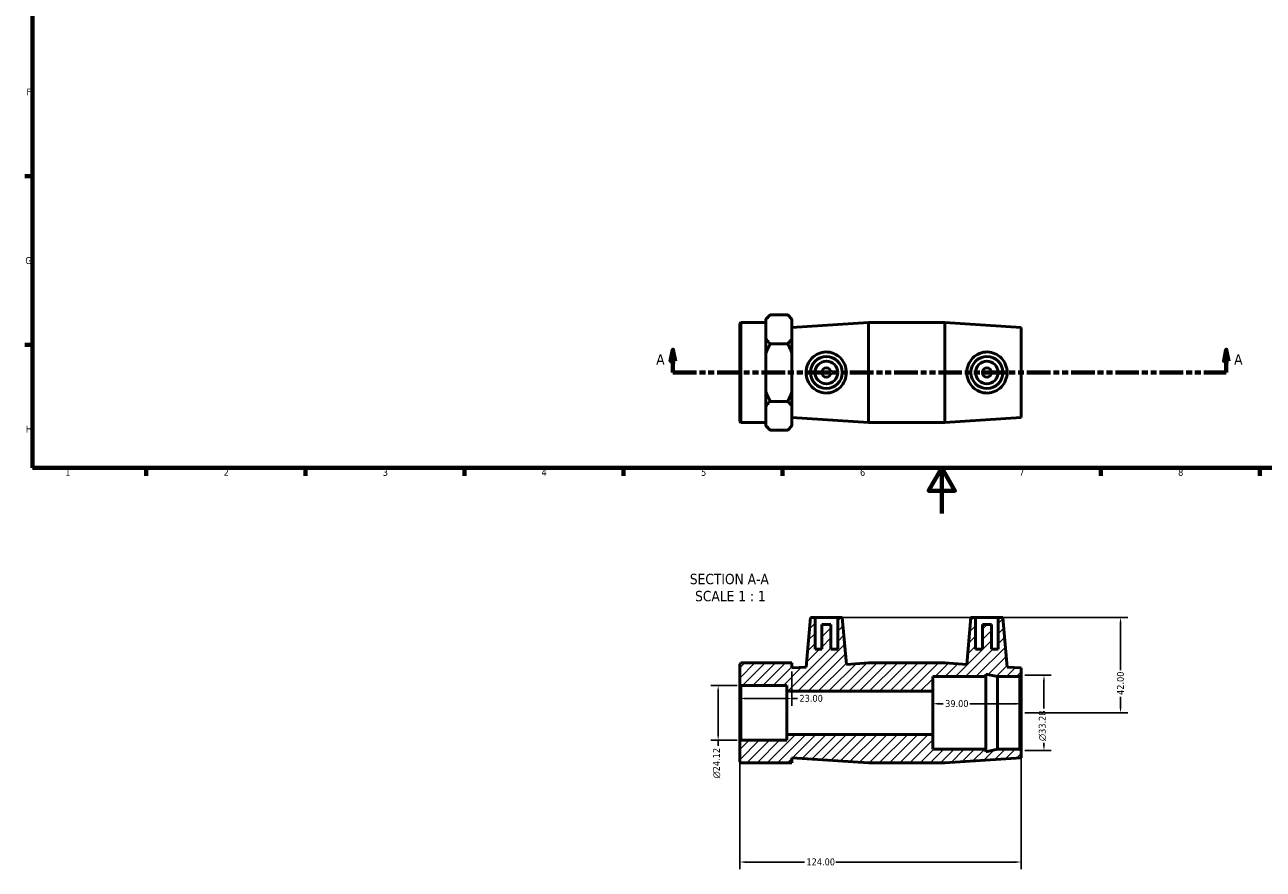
# Model space of a CAD drawing. Header units: millimetres. Extents: x 0 to 904, y -157 to 594.
# Tile 1 of 3: x 17 to 562, y -157 to 215. Entities that reach past the tile are written whole.
import ezdxf

# ---------------------------------------------------------------- set-up
doc = ezdxf.new("R2010")
doc.units = ezdxf.units.MM
doc.linetypes.add('DOUBLE_DASH_CHAIN', pattern=[1.2403, 0.6614, -0.0827, 0.1654, -0.0827, 0.1654, -0.0827])
for name, color, linetype, lineweight in [('Border (ANSI)', 7, 'Continuous', 70), ('Dimension (ANSI)', 7, 'Continuous', 25), ('Hatch (ANSI)', 7, 'Continuous', 18), ('Section Line (ANSI)', 7, 'DOUBLE_DASH_CHAIN', 70), ('Symbol (ANSI)', 7, 'Continuous', 25), ('Visible (ANSI)', 7, 'Continuous', 50)]:
    doc.layers.add(name, color=color, linetype=linetype, lineweight=lineweight)
doc.styles.add('Label Text (ANSI)', font='tahoma.ttf')
doc.styles.add('Note Text (ANSI)', font='tahoma.ttf')
doc.dimstyles.new('Default - mm (ANSI)', dxfattribs={"dimtxt": 3.048, "dimasz": 2.5, "dimexe": 3.175, "dimexo": 1.6002, "dimgap": 0.8, "dimtad": 0, "dimtoh": 1, "dimrnd": 1e-08, "dimzin": 4, "dimdsep": 46, "dimtxsty": 'Note Text (ANSI)', "dimcen": 0.09, "dimdle": 10, "dimclrd": 256, "dimclre": 256, "dimclrt": 256, "dimadec": 1, "dimazin": 1, "dimtfac": 1, "dimtofl": 0, "dimtmove": 0, "dimatfit": 3, "dimfxl": 1, "dimtolj": 1, "dimtzin": 4, "dimlwd": -1, "dimlwe": -1, "dimarcsym": 0})

# ---------------------------------------------------------------- blocks, each defined once
blk = doc.blocks.new('Borders Default Border')
at = {"layer": 'Border (ANSI)'}
for p, q in [((20, 148.5), (16.55, 148.5)), ((20, 74.25), (16.55, 74.25)), ((70.08, 20), (70.08, 16.55)), ((140.17, 20), (140.17, 16.55)), ((210.25, 20), (210.25, 16.55)), ((280.33, 20), (280.33, 16.55)), ((350.42, 20), (350.42, 16.55)), ((490.58, 20), (490.58, 16.55)), ((560.67, 20), (560.67, 16.55))]:
    blk.add_line(p, q, dxfattribs=at)
at = {"layer": 'Border (ANSI)', "flags": 128}
for points in [[(20, 20), (20, 574), (821, 574), (821, 20), (20, 20)], [(420.5, 0), (420.5, 20), (414.73, 10), (426.27, 10), (420.5, 20)]]:
    blk.add_lwpolyline(points, dxfattribs=at)
at = {"layer": 'Border (ANSI)', "color": 230, "true_color": 0xff0080, "char_height": 3.05, "attachment_point": 7, "style": 'Note Text (ANSI)'}
for s, insert in [('F', (17.29, 184.1)), ('G', (16.81, 109.79)), ('H', (16.97, 35.6)), ('1', (34.35, 16.55)), ('2', (104.2, 16.55)), ('3', (174.26, 16.49)), ('4', (244.23, 16.55)), ('5', (314.48, 16.49)), ('6', (384.49, 16.49)), ('7', (454.6, 16.55)), ('8', (524.63, 16.48))]:
    blk.add_mtext(s, dxfattribs=dict(at, insert=insert))
blk = doc.blocks.new('2dTransSection0')
at = {"layer": 'Section Line (ANSI)', "linetype": 'Continuous'}
for p, q in [((302.08, 72.06), (301.08, 67.06)), ((302.08, 67.06), (302.08, 72.06)), ((303.08, 67.06), (302.08, 72.06)), ((545.85, 72.06), (544.85, 67.06)), ((545.85, 67.06), (545.85, 72.06)), ((546.85, 67.06), (545.85, 72.06)), ((301.08, 67.06), (303.08, 67.06)), ((302.08, 62.06), (302.08, 67.06)), ((544.85, 67.06), (546.85, 67.06)), ((545.85, 62.06), (545.85, 67.06)), ((302.08, 62.06), (311.97, 62.06)), ((535.96, 62.06), (545.85, 62.06))]:
    blk.add_line(p, q, dxfattribs=at)
at = {"layer": 'Section Line (ANSI)', "linetype": 'DOUBLE_DASH_CHAIN', "ltscale": 15.71387}
blk.add_line((302.08, 62.06), (545.85, 62.06), dxfattribs=at)
at = {"layer": 'Section Line (ANSI)', "linetype": 'Continuous', "flags": 128}
for points in [[(303.08, 67.06), (302.08, 72.06), (301.08, 67.06), (303.08, 67.06)], [(546.85, 67.06), (545.85, 72.06), (544.85, 67.06), (546.85, 67.06)]]:
    blk.add_lwpolyline(points, dxfattribs=at)
at = {"layer": 'Section Line (ANSI)'}
for points in [[(303.08, 67.06), (302.08, 72.06), (301.08, 67.06), (303.08, 67.06)], [(546.85, 67.06), (545.85, 72.06), (544.85, 67.06), (546.85, 67.06)]]:
    blk.add_solid(points, dxfattribs=at)
at = {"layer": 'Section Line (ANSI)', "char_height": 4.57, "attachment_point": 7, "style": 'Label Text (ANSI)'}
for insert in [(294.72, 65.56), (549.32, 65.56)]:
    blk.add_mtext('A', dxfattribs=dict(at, insert=insert))
blk = doc.blocks.new('*D7')
at = {"layer": 'Defpoints', "color": 0, "transparency": 16777216}
for p in [(332.01, -75.83), (322.01, -99.95), (332.01, -99.95)]:
    blk.add_point(p, dxfattribs=at)
at = {"layer": 'Dimension (ANSI)', "transparency": 16777216}
for p, q in [((330.41, -75.83), (318.84, -75.83)), ((322.01, -78.33), (322.01, -97.45)), ((330.41, -99.95), (318.84, -99.95)), ((322.01, -99.95), (322.01, -102.45))]:
    blk.add_line(p, q, dxfattribs=at)
for points in [[(321.59, -78.33), (322.43, -78.33), (322.01, -75.83)], [(321.59, -97.45), (322.43, -97.45), (322.01, -99.95)]]:
    blk.add_solid(points, dxfattribs=at)
at = {"layer": 'Dimension (ANSI)', "color": 230, "true_color": 0xff0080, "transparency": 16777216, "insert": (319.72, -116.78), "char_height": 3.048, "attachment_point": 1, "rotation": 90, "style": 'Note Text (ANSI)'}
blk.add_mtext('\\A1;\\fAIGDT|b0|i0;\\H3.0480;\\ln\\fTahoma|b0|i0;\\H3.0480;24.12', dxfattribs=at)
blk = doc.blocks.new('*D8')
at = {"layer": 'Defpoints', "color": 0, "transparency": 16777216}
for p in [(331.53, -100.43), (455.53, -104.53), (331.53, -153.59)]:
    blk.add_point(p, dxfattribs=at)
at = {"layer": 'Dimension (ANSI)', "transparency": 16777216}
for p, q in [((331.53, -102.03), (331.53, -156.76)), ((455.53, -106.13), (455.53, -156.76)), ((334.03, -153.59), (360.1, -153.59)), ((453.03, -153.59), (373.78, -153.59))]:
    blk.add_line(p, q, dxfattribs=at)
for points in [[(334.03, -153.17), (334.03, -154), (331.53, -153.59)], [(453.03, -153.17), (453.03, -154), (455.53, -153.59)]]:
    blk.add_solid(points, dxfattribs=at)
at = {"layer": 'Dimension (ANSI)', "color": 230, "true_color": 0xff0080, "transparency": 16777216, "insert": (360.9, -152), "char_height": 3.048, "attachment_point": 1, "style": 'Note Text (ANSI)'}
blk.add_mtext('\\A1;124.00', dxfattribs=at)
blk = doc.blocks.new('*D9')
at = {"layer": 'Defpoints', "color": 0, "transparency": 16777216}
for p in [(455.53, -71.25), (455.53, -104.53), (465.53, -104.53)]:
    blk.add_point(p, dxfattribs=at)
at = {"layer": 'Dimension (ANSI)', "transparency": 16777216}
for p, q in [((457.13, -71.25), (468.71, -71.25)), ((465.53, -73.75), (465.53, -85.93)), ((465.53, -102.03), (465.53, -101.1)), ((457.13, -104.53), (468.71, -104.53))]:
    blk.add_line(p, q, dxfattribs=at)
for points in [[(465.11, -73.75), (465.95, -73.75), (465.53, -71.25)], [(465.11, -102.03), (465.95, -102.03), (465.53, -104.53)]]:
    blk.add_solid(points, dxfattribs=at)
at = {"layer": 'Dimension (ANSI)', "color": 230, "true_color": 0xff0080, "transparency": 16777216, "insert": (463.24, -100.3), "char_height": 3.048, "attachment_point": 1, "rotation": 90, "style": 'Note Text (ANSI)'}
blk.add_mtext('\\A1;\\fAIGDT|b0|i0;\\H3.0480;\\ln\\fTahoma|b0|i0;\\H3.0480;33.28', dxfattribs=at)
blk = doc.blocks.new('*D10')
at = {"layer": 'Defpoints', "color": 0, "transparency": 16777216}
for p in [(416.53, -83.85), (416.53, -87.89), (455.53, -87.89)]:
    blk.add_point(p, dxfattribs=at)
at = {"layer": 'Dimension (ANSI)', "transparency": 16777216}
for p, q in [((419.03, -83.85), (421.2, -83.85)), ((453.03, -83.85), (432.86, -83.85))]:
    blk.add_line(p, q, dxfattribs=at)
for points in [[(419.03, -83.43), (419.03, -84.27), (416.53, -83.85)], [(453.03, -83.43), (453.03, -84.27), (455.53, -83.85)]]:
    blk.add_solid(points, dxfattribs=at)
at = {"layer": 'Dimension (ANSI)', "color": 230, "true_color": 0xff0080, "transparency": 16777216, "insert": (422, -82.26), "char_height": 3.048, "attachment_point": 1, "style": 'Note Text (ANSI)'}
blk.add_mtext('\\A1;39.00', dxfattribs=at)
blk = doc.blocks.new('*D11')
at = {"layer": 'Defpoints', "color": 0, "transparency": 16777216}
for p in [(374.68, -45.89), (455.53, -87.89), (499.26, -87.89)]:
    blk.add_point(p, dxfattribs=at)
at = {"layer": 'Dimension (ANSI)', "transparency": 16777216}
for p, q in [((376.28, -45.89), (502.43, -45.89)), ((499.26, -48.39), (499.26, -69)), ((499.26, -85.39), (499.26, -80.78)), ((457.13, -87.89), (502.43, -87.89))]:
    blk.add_line(p, q, dxfattribs=at)
for points in [[(498.84, -48.39), (499.67, -48.39), (499.26, -45.89)], [(498.84, -85.39), (499.67, -85.39), (499.26, -87.89)]]:
    blk.add_solid(points, dxfattribs=at)
at = {"layer": 'Dimension (ANSI)', "color": 230, "true_color": 0xff0080, "transparency": 16777216, "insert": (497.67, -79.98), "char_height": 3.048, "attachment_point": 1, "rotation": 90, "style": 'Note Text (ANSI)'}
blk.add_mtext('\\A1;42.00', dxfattribs=at)
blk = doc.blocks.new('*D12')
at = {"layer": 'Defpoints', "color": 0, "transparency": 16777216}
for p in [(354.53, -68.09), (331.53, -81.54), (354.53, -81.54)]:
    blk.add_point(p, dxfattribs=at)
at = {"layer": 'Dimension (ANSI)', "transparency": 16777216}
for p, q in [((354.53, -69.69), (354.53, -84.71)), ((334.03, -81.54), (352.03, -81.54)), ((354.53, -81.54), (357.03, -81.54))]:
    blk.add_line(p, q, dxfattribs=at)
for points in [[(334.03, -81.12), (334.03, -81.96), (331.53, -81.54)], [(352.03, -81.12), (352.03, -81.96), (354.53, -81.54)]]:
    blk.add_solid(points, dxfattribs=at)
at = {"layer": 'Dimension (ANSI)', "color": 230, "true_color": 0xff0080, "transparency": 16777216, "insert": (357.83, -79.95), "char_height": 3.048, "attachment_point": 1, "style": 'Note Text (ANSI)'}
blk.add_mtext('\\A1;23.00', dxfattribs=at)

msp = doc.modelspace()

# ---------------------------------------------------------------- hatches: boundary and pattern name
at = {"layer": 'Hatch (ANSI)'}
h = msp.add_hatch(dxfattribs=at)
h.set_pattern_fill('ANSI31', color=256, scale=25.4, style=0)
h.set_pattern_definition([(45, (0, 0), (-2.245064, 2.245064), [])])
h.paths.add_polyline_path([(421.865, -65.89), (388.198, -65.89), (378.487, -66.525), (376.681, -45.89), (374.681, -45.89), (374.681, -59.89), (371.681, -59.89), (371.681, -48.89), (367.681, -48.89), (367.681, -59.89), (364.681, -59.89), (364.681, -45.89), (362.681, -45.89), (360.775, -67.682), (354.531, -68.09), (354.531, -65.89), (343.031, -65.89), (332.011, -65.89), (331.531, -66.37), (331.531, -75.352), (332.011, -75.832), (352.231, -75.832), (352.231, -78.39), (416.531, -78.39), (416.531, -71.89), (439.931, -71.89), (439.931, -70.785), (445.131, -71.89), (454.891, -71.89), (455.531, -71.25), (455.531, -68.09), (449.288, -67.682), (447.381, -45.89), (445.381, -45.89), (445.381, -59.89), (442.381, -59.89), (442.381, -48.89), (438.381, -48.89), (438.381, -59.89), (435.381, -59.89), (435.381, -45.89), (433.381, -45.89), (431.576, -66.525)])
h.paths.add_polyline_path([(388.198, -109.89), (421.865, -109.89), (455.531, -107.69), (455.531, -104.53), (454.891, -103.89), (445.131, -103.89), (439.931, -104.996), (439.931, -103.89), (416.531, -103.89), (416.531, -97.39), (352.231, -97.39), (352.231, -99.949), (332.011, -99.949), (331.531, -100.429), (331.531, -109.41), (332.011, -109.89), (343.031, -109.89), (354.531, -109.89), (354.531, -107.69)])

# ---------------------------------------------------------------- linework, layer by layer
at = {"layer": 'Visible (ANSI)'}
for p, q in [((343.031, 85.561), (344.931, 87.461)), ((352.631, 87.461), (344.931, 87.461)), ((354.531, 85.561), (352.631, 87.461)), ((331.531, 83.578), (332.011, 84.058)), ((331.531, 40.538), (331.531, 83.578)), ((332.011, 84.058), (332.011, 40.058)), ((332.011, 84.058), (343.031, 84.058)), ((343.031, 85.561), (343.031, 85.246)), ((343.031, 81.11), (343.031, 85.246)), ((354.531, 85.246), (354.531, 85.561)), ((354.531, 76.975), (354.531, 85.246)), ((354.531, 81.858), (388.198, 84.058)), ((388.198, 40.058), (388.198, 84.058)), ((388.198, 84.058), (421.865, 84.058)), ((421.865, 40.058), (421.865, 84.058)), ((455.531, 81.858), (421.865, 84.058)), ((455.531, 42.258), (455.531, 81.858)), ((343.031, 76.975), (343.031, 81.11)), ((343.031, 76.975), (343.031, 70.329)), ((354.531, 70.329), (354.531, 76.975)), ((352.631, 74.76), (344.931, 74.76)), ((343.031, 62.058), (343.031, 70.329)), ((354.531, 53.787), (354.531, 70.329)), ((343.031, 53.787), (343.031, 62.058)), ((343.031, 53.787), (343.031, 47.141)), ((352.631, 49.356), (344.931, 49.356)), ((354.531, 47.141), (354.531, 53.787)), ((343.031, 43.005), (343.031, 47.141)), ((354.531, 38.87), (354.531, 47.141)), ((331.531, 40.538), (332.011, 40.058)), ((332.011, 40.058), (343.031, 40.058)), ((343.031, 38.87), (343.031, 43.005)), ((343.031, 38.87), (343.031, 38.554)), ((343.031, 38.554), (344.931, 36.654)), ((354.531, 38.554), (352.631, 36.654)), ((354.531, 42.258), (388.198, 40.058)), ((354.531, 38.554), (354.531, 38.87)), ((388.198, 40.058), (421.865, 40.058)), ((455.531, 42.258), (421.865, 40.058)), ((352.631, 36.654), (344.931, 36.654)), ((362.681, -45.89), (360.775, -67.682)), ((364.681, -45.89), (362.681, -45.89)), ((364.681, -59.89), (364.681, -45.89)), ((364.681, -45.89), (374.681, -45.89)), ((371.681, -48.89), (367.681, -48.89)), ((367.681, -48.89), (367.681, -59.89)), ((371.681, -59.89), (371.681, -48.89)), ((376.681, -45.89), (374.681, -45.89)), ((374.681, -45.89), (374.681, -59.89)), ((378.487, -66.525), (376.681, -45.89)), ((433.381, -45.89), (431.576, -66.525)), ((435.381, -45.89), (433.381, -45.89)), ((435.381, -59.89), (435.381, -45.89)), ((435.381, -45.89), (445.381, -45.89)), ((442.381, -48.89), (438.381, -48.89)), ((438.381, -48.89), (438.381, -59.89)), ((442.381, -59.89), (442.381, -48.89)), ((447.381, -45.89), (445.381, -45.89)), ((445.381, -45.89), (445.381, -59.89)), ((449.288, -67.682), (447.381, -45.89)), ((367.681, -59.89), (364.681, -59.89)), ((374.681, -59.89), (371.681, -59.89)), ((438.381, -59.89), (435.381, -59.89)), ((445.381, -59.89), (442.381, -59.89)), ((332.011, -65.89), (331.531, -66.37)), ((331.531, -66.37), (331.531, -75.352)), ((343.031, -65.89), (332.011, -65.89)), ((354.531, -65.89), (343.031, -65.89)), ((354.531, -68.09), (354.531, -65.89)), ((360.775, -67.682), (354.531, -68.09)), ((388.198, -65.89), (378.487, -66.525)), ((421.865, -65.89), (388.198, -65.89)), ((431.576, -66.525), (421.865, -65.89)), ((439.931, -71.89), (439.931, -70.785)), ((439.931, -70.785), (445.131, -71.89)), ((455.531, -68.09), (449.288, -67.682)), ((455.531, -71.25), (455.531, -68.09)), ((331.531, -75.352), (332.011, -75.832)), ((331.531, -75.352), (331.531, -100.429)), ((332.011, -75.832), (352.231, -75.832)), ((332.011, -99.949), (332.011, -75.832)), ((352.231, -75.832), (352.231, -78.39)), ((416.531, -78.39), (416.531, -71.89)), ((416.531, -71.89), (439.931, -71.89)), ((439.931, -103.89), (439.931, -71.89)), ((445.131, -71.89), (454.891, -71.89)), ((445.131, -103.89), (445.131, -71.89)), ((454.891, -71.89), (455.531, -71.25)), ((454.891, -71.89), (454.891, -103.89)), ((455.531, -104.53), (455.531, -71.25)), ((352.231, -78.39), (416.531, -78.39)), ((352.231, -97.39), (352.231, -78.39)), ((416.531, -97.39), (416.531, -78.39)), ((416.531, -97.39), (352.231, -97.39)), ((352.231, -97.39), (352.231, -99.949)), ((416.531, -103.89), (416.531, -97.39)), ((332.011, -99.949), (331.531, -100.429)), ((331.531, -100.429), (331.531, -109.41)), ((352.231, -99.949), (332.011, -99.949)), ((354.531, -109.89), (354.531, -107.69)), ((354.531, -107.69), (388.198, -109.89)), ((439.931, -103.89), (416.531, -103.89)), ((421.865, -109.89), (455.531, -107.69)), ((445.131, -103.89), (439.931, -104.996)), ((439.931, -104.996), (439.931, -103.89)), ((454.891, -103.89), (445.131, -103.89)), ((455.531, -104.53), (454.891, -103.89)), ((455.531, -107.69), (455.531, -104.53)), ((331.531, -109.41), (332.011, -109.89)), ((332.011, -109.89), (343.031, -109.89)), ((343.031, -109.89), (354.531, -109.89)), ((388.198, -109.89), (421.865, -109.89))]:
    msp.add_line(p, q, dxfattribs=at)
for centre, radius in [((369.681, 62.058), 7), ((369.681, 62.058), 5), ((440.381, 62.058), 7), ((440.381, 62.058), 5), ((369.681, 62.058), 2), ((440.381, 62.058), 2)]:
    msp.add_circle(centre, radius, dxfattribs=at)
for points in [[(344.931, 87.461), (343.781, 86.311), (343.031, 85.246)], [(354.531, 85.246), (353.782, 86.311), (352.631, 87.461)], [(343.031, 76.975), (343.781, 75.91), (344.931, 74.76)], [(352.631, 74.76), (353.782, 75.91), (354.531, 76.975)], [(344.931, 74.76), (343.781, 72.458), (343.031, 70.329)], [(354.531, 70.329), (353.782, 72.458), (352.631, 74.76)], [(343.031, 53.787), (343.781, 51.658), (344.931, 49.356)], [(344.931, 49.356), (343.781, 48.205), (343.031, 47.141)], [(352.631, 49.356), (353.782, 51.658), (354.531, 53.787)], [(354.531, 47.141), (353.782, 48.205), (352.631, 49.356)], [(343.031, 38.87), (343.781, 37.805), (344.931, 36.654)], [(352.631, 36.654), (353.782, 37.805), (354.531, 38.87)]]:
    msp.add_rational_spline(points, [1, 1.00412904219, 1], degree=2, dxfattribs=at)
for points, knots in [([(369.378, 53.025), (368.27, 53.056), (367.1, 53.316), (364.974, 54.28), (364.017, 54.983), (362.511, 56.572), (361.859, 57.57), (360.99, 59.755), (360.775, 60.942), (360.775, 63.174), (360.99, 64.361), (361.859, 66.546), (362.511, 67.544), (364.017, 69.133), (364.974, 69.836), (367.1, 70.8), (368.27, 71.059), (370.56, 71.125), (371.799, 70.904), (374.054, 69.979), (375.071, 69.274), (376.655, 67.667), (377.339, 66.66), (378.256, 64.434), (378.487, 63.213), (378.487, 60.903), (378.256, 59.682), (377.339, 57.455), (376.655, 56.448), (375.071, 54.842), (374.054, 54.137), (371.799, 53.211), (370.56, 52.991), (369.378, 53.025)], [0, 0, 0, 0, 0.3331757, 0.3331757, 0.6663514, 0.6663514, 1.0012351, 1.0012351, 1.3361187, 1.3361187, 1.6710024, 1.6710024, 2.005886, 2.005886, 2.3390618, 2.3390618, 2.6722375, 2.6722375, 3.02751, 3.02751, 3.3827826, 3.3827826, 3.7293049, 3.7293049, 4.0758273, 4.0758273, 4.4223496, 4.4223496, 4.768872, 4.768872, 5.1241445, 5.1241445, 5.479417, 5.479417, 5.479417, 5.479417]), ([(440.684, 53.025), (439.503, 52.991), (438.263, 53.211), (436.009, 54.137), (434.992, 54.842), (433.408, 56.448), (432.723, 57.455), (431.807, 59.682), (431.576, 60.903), (431.576, 63.213), (431.807, 64.434), (432.723, 66.66), (433.408, 67.667), (434.992, 69.274), (436.009, 69.979), (438.263, 70.904), (439.503, 71.125), (441.793, 71.059), (442.962, 70.8), (445.088, 69.836), (446.046, 69.133), (447.551, 67.544), (448.204, 66.546), (449.073, 64.361), (449.288, 63.174), (449.288, 60.942), (449.073, 59.755), (448.204, 57.57), (447.551, 56.572), (446.046, 54.983), (445.088, 54.28), (442.962, 53.316), (441.793, 53.056), (440.684, 53.025)], [0, 0, 0, 0, 0.3552725, 0.3552725, 0.7105451, 0.7105451, 1.0570674, 1.0570674, 1.4035898, 1.4035898, 1.7501121, 1.7501121, 2.0966345, 2.0966345, 2.451907, 2.451907, 2.8071796, 2.8071796, 3.1403553, 3.1403553, 3.473531, 3.473531, 3.8084146, 3.8084146, 4.1432983, 4.1432983, 4.4781819, 4.4781819, 4.8130656, 4.8130656, 5.1462413, 5.1462413, 5.479417, 5.479417, 5.479417, 5.479417])]:
    msp.add_open_spline(points, degree=3, knots=knots, dxfattribs=at)

# ---------------------------------------------------------------- block references
msp.add_blockref('Borders Default Border', (0, 0))
at = {"layer": 'Section Line (ANSI)'}
msp.add_blockref('2dTransSection0', (0, 0), dxfattribs=at)

# ---------------------------------------------------------------- texts
at = {"layer": 'Symbol (ANSI)', "char_height": 4.572, "attachment_point": 7, "style": 'Label Text (ANSI)'}
for s, insert in [('SECTION A-A', (309.522, -31.285)), ('SCALE 1 : 1', (311.842, -38.798))]:
    msp.add_mtext(s, dxfattribs=dict(at, insert=insert))

# ---------------------------------------------------------------- dimensions: what is measured, and where the dimension line sits
at = {"layer": 'Dimension (ANSI)'}
for base, p1, p2, angle, override, picture, middle in [((499.258, -87.89), (374.681, -45.89), (455.531, -87.89), 90, {"dimtoh": 0, "dimdec": 2, "dimtp": 0, "dimtm": 0, "dimtdec": 2, "dimatfit": 1}, '*D11', (499.258, -74.89)), ((416.531, -83.85), (455.531, -87.89), (416.531, -87.89), 180, {"dimtoh": 0, "dimdec": 2, "dimse1": 1, "dimse2": 1, "dimtp": 0, "dimtm": 0, "dimtdec": 2, "dimatfit": 1}, '*D10', (427.031, -83.85)), ((331.531, -153.588), (455.531, -104.53), (331.531, -100.429), 180, {"dimtoh": 0, "dimdec": 2, "dimtp": 0, "dimtm": 0, "dimtdec": 2, "dimatfit": 1}, '*D8', (366.942, -153.588))]:
    dim = msp.add_linear_dim(base=base, p1=p1, p2=p2, angle=angle, dimstyle='Default - mm (ANSI)', override=override, dxfattribs=at)
    dim.commit()
    dim.dimension.update_dxf_attribs({"geometry": picture, "text_midpoint": middle, "dimtype": 160})
dim = msp.add_linear_dim(base=(354.531, -81.538), p1=(331.531, -81.538), p2=(354.531, -68.09), dimstyle='Default - mm (ANSI)', override={"dimtoh": 0, "dimdec": 2, "dimse1": 1, "dimtp": 0, "dimtm": 0, "dimtdec": 2, "dimatfit": 2}, dxfattribs=at)
dim.commit()
dim.dimension.update_dxf_attribs({"geometry": '*D12', "text_midpoint": (362.846, -81.538), "dimtype": 160})
for base, p1, p2, override, picture, middle in [((322.011, -99.949), (332.011, -75.832), (332.011, -99.949), {"dimtoh": 0, "dimdec": 2, "dimtp": 0, "dimtm": 0, "dimtdec": 2, "dimatfit": 2}, '*D7', (322.011, -110.015)), ((465.531, -104.53), (455.531, -71.25), (455.531, -104.53), {"dimtoh": 0, "dimdec": 2, "dimtp": 0, "dimtm": 0, "dimtdec": 2, "dimatfit": 1}, '*D9', (465.531, -93.513))]:
    dim = msp.add_linear_dim(base=base, p1=p1, p2=p2, angle=90, text='\\fAIGDT|b0|i0;\\H3.0480;\\ln\\fTahoma|b0|i0;\\H3.0480;<>', dimstyle='Default - mm (ANSI)', override=override, dxfattribs=at)
    dim.commit()
    dim.dimension.update_dxf_attribs({"geometry": picture, "text_midpoint": middle, "dimtype": 160})

doc.saveas('drawing.dxf')
